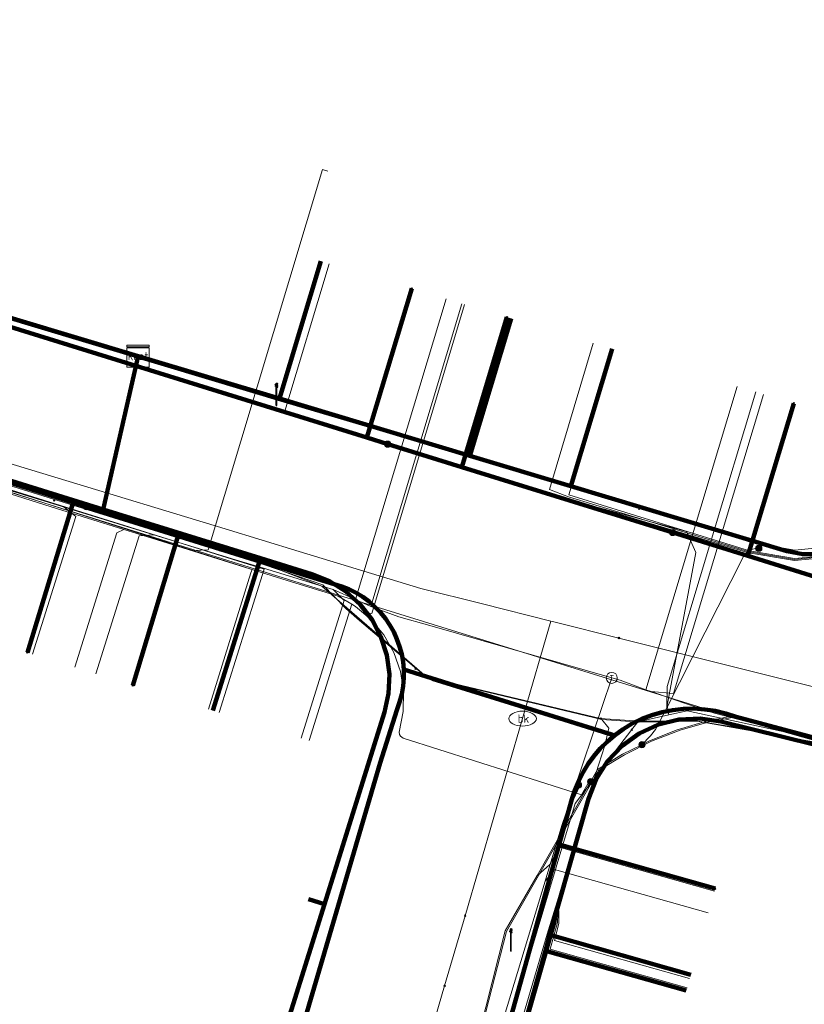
# Model space of a CAD drawing. Extents: x 152558 to 154479, y 462974 to 463683.
# Tile 64 of 256: x 152852 to 152881, y 463465 to 463500. Entities that reach past the tile are written whole.
import ezdxf
from ezdxf.enums import TextEntityAlignment as Align
from ezdxf.lldxf.tags import DXFTag

# ---------------------------------------------------------------- set-up
doc = ezdxf.new("R2010")
doc.units = 0
doc.header["$LTSCALE"] = 0.2
doc.layers.get('0').update_dxf_attribs({"linetype": 'CONTINUOUS'})
for name, color, linetype, lineweight in [('B-RO-KL-DATA_COAXIAAL_17_ZIGGO BV-G', 90, 'KL-DATA-N', 18), ('B-RO-KL-DATA_COAXIAAL_7_ZIGGO BV-G', 90, 'KL-DATA-N', 18), ('B-RO-KL-DATA_EUROFIBER NEDERLAND BV-G', 90, 'KL-DATA-N', 18), ('B-RO-KL-DATA_HULPSTUK_KPN BV-S', 90, 'CONTINUOUS', 25), ('B-RO-KL-DATA_HULPSTUK_REGGEFIBER OPERATOR BV-S', 90, 'CONTINUOUS', 25), ('B-RO-KL-DATA_HULPSTUK_ZIGGO BV-S', 90, 'CONTINUOUS', 25), ('B-RO-KL-DATA_KABELBED_KPN BV-G', 90, 'CONTINUOUS', 100), ('B-RO-KL-DATA_KABELBED_ZIGGO BV-G', 90, 'CONTINUOUS', 100), ('B-RO-KL-DATA_MANTELBUIS_PVC_1_KPN BV-G', 90, 'CONTINUOUS', 100), ('B-RO-KL-DATA_REGGEFIBER OPERATOR BV-G', 90, 'KL-DATA-N', 18), ('B-RO-KL-ET_LS_400 V_STEDIN NETBEHEER BV-G', 190, 'KL-LS-N', 18), ('B-RO-KL-ET_LS_GEMEENTE AMERSFOORT-S', 190, 'CONTINUOUS', 25), ('B-RO-KL-ET_LS_HULPSTUK_STEDIN NETBEHEER BV-S', 190, 'CONTINUOUS', 25), ('B-RO-KL-GAS_LD_HULPSTUK_STEDIN NETBEHEER BV-S', 50, 'CONTINUOUS', 25), ('B-RO-KL-GAS_LD_KOPER_22_0.1 BAR_STEDIN NETBEHEER BV-G', 50, 'KL-GAS-LD-N', 18), ('B-RO-KL-GAS_LD_PE_32_0.1 BAR_STEDIN NETBEHEER BV-G', 50, 'KL-GAS-LD-N', 18), ('B-RO-KL-GAS_LD_PVC_110_0.1 BAR_STEDIN NETBEHEER BV-G', 50, 'KL-GAS-LD-N', 18), ('B-RO-KL-GAS_LD_PVC_63_0.1 BAR_STEDIN NETBEHEER BV-G', 50, 'KL-GAS-LD-N', 18), ('B-RO-KL-WATER_100_VITENS-G', 170, 'KL-WATER-N', 18), ('B-RO-KL-WATER_80_VITENS-G', 170, 'KL-WATER-N', 18), ('B-RO-KL-WATER_HULPSTUK_VITENS-S', 170, 'CONTINUOUS', 25), ('B-RO-KL-WATER_VITENS-S', 170, 'CONTINUOUS', 25)]:
    doc.layers.add(name, color=color, linetype=linetype, lineweight=lineweight)
doc.styles.add('NLCS-ISO', font='NLCS-ISO.ttf')
tags = doc.linetypes.add('KL-DATA-N', pattern='A,4,-1,[101,NLCS.SHX,S=0.5,R=0,X=0,Y=0],-1,4,-1,["D",Standard,S=1,R=0,X=-0.25,Y=-0.5],-1.5', length=12.5).pattern_tags.tags
tags[18] = DXFTag(74, 10)
tags = doc.linetypes.add('KL-GAS-LD-N', pattern='A,4,-1,[69,NLCS.SHX,S=0.5,R=0,X=0,Y=0],-1,4,-1,["L",Standard,S=1,R=0,X=0.25,Y=-0.5],-2', length=13).pattern_tags.tags
tags[18] = DXFTag(74, 10)
tags = doc.linetypes.add('KL-LS-N', pattern='A,4,-1,[103,NLCS.SHX,S=0.75,R=0,X=0,Y=0],-1,4,-1,["L",Standard,S=1,R=0,X=0,Y=-0.5],-2', length=13).pattern_tags.tags
tags[18] = DXFTag(74, 10)
doc.linetypes.add('KL-WATER-N', pattern='A,7,-0.5,[168,NLCS.SHX,S=0.75,R=0,X=0.75,Y=0],-2', length=9.5)

# ---------------------------------------------------------------- blocks, each defined once
blk = doc.blocks.new('SKL-WTB_HULP_T STUK-SO')
at = {"color": 0, "linetype": 'ByBlock', "lineweight": 18}
blk.add_circle((0, 0), 1, dxfattribs=at)
at = {"color": 0, "linetype": 'ByBlock', "lineweight": -2, "style": 'NLCS-ISO'}
blk.add_text('T', height=1, dxfattribs=at).set_placement((0, 0), align=Align.MIDDLE_CENTER)
at = {"color": 0, "linetype": 'ByBlock', "lineweight": 18, "style": 'NLCS-ISO', "flags": 1}
for tag, p in [('TYPE', (1.5, 0)), ('LABEL', (1.5, -1.5)), ('OMSCHRIJVING', (1.5, -3))]:
    blk.add_attdef(tag, p, '', height=1, dxfattribs=at)
blk = doc.blocks.new('SKL-WTB_HULP_MOF-SO')
at = {"linetype": 'ByBlock', "lineweight": 18}
h = blk.add_hatch(color=0, dxfattribs=at)
h.dxf.hatch_style = 1
h.paths.add_polyline_path([(-0.5625, 0, 1), (0.5625, 0, 1)])
at = {"color": 0, "linetype": 'ByBlock', "lineweight": 18}
blk.add_circle((0, 0), 0.5625, dxfattribs=at)
at = {"color": 0, "linetype": 'ByBlock', "lineweight": 18, "style": 'NLCS-ISO', "flags": 1}
for tag, p in [('TYPE', (1.5, 0)), ('LABEL', (1.5, -1.5)), ('OMSCHRIJVING', (1.5, -3))]:
    blk.add_attdef(tag, p, '', height=1, dxfattribs=at)
blk = doc.blocks.new('SKL-WTB_HULP_KAST-SO')
at = {"color": 0, "linetype": 'ByBlock', "lineweight": 18}
for points in [[(-2, 2), (2, 2), (2, 1.68), (-2, 1.68)], [(-2, 1.52), (2, 1.52), (2, -2), (-2, -2)]]:
    blk.add_lwpolyline(points, close=True, dxfattribs=at)
at = {"color": 0, "linetype": 'ByBlock', "lineweight": 18, "style": 'NLCS-ISO'}
blk.add_text('kast', height=1.5, dxfattribs=at).set_placement((0, 0), align=Align.MIDDLE_CENTER)
at = {"color": 0, "linetype": 'ByBlock', "lineweight": 18, "style": 'NLCS-ISO', "flags": 1}
for tag, p in [('TYPE', (2.5, 0)), ('LABEL', (2.5, -1.5)), ('OMSCHRIJVING', (2.5, -3))]:
    blk.add_attdef(tag, p, '', height=1, dxfattribs=at)
blk = doc.blocks.new('SKL-WTB_HULP_OVERIG-SO')
at = {"color": 0, "linetype": 'ByBlock', "lineweight": 18}
for points in [[(-0.14, 0.14), (0.14, -0.14)], [(0.14, 0.14), (-0.14, -0.14)]]:
    blk.add_lwpolyline(points, dxfattribs=at)
at = {"color": 0, "linetype": 'ByBlock', "lineweight": 18, "style": 'NLCS-ISO', "flags": 1}
for tag, p in [('TYPE', (1.5, 0)), ('LABEL', (1.5, -1.5)), ('OMSCHRIJVING', (1.5, -3))]:
    blk.add_attdef(tag, p, '', height=1, dxfattribs=at)
blk = doc.blocks.new('SKL-WATER_BRANDKRAAN_BRANDPUT-SO')
at = {"color": 0, "linetype": 'ByBlock', "lineweight": 18}
blk.add_ellipse((0, 0), major_axis=(2.5, 0), ratio=0.54, dxfattribs=at)
at = {"color": 0, "linetype": 'ByBlock', "lineweight": 18, "style": 'NLCS-ISO'}
blk.add_text('bk', height=1.5, dxfattribs=at).set_placement((0.16, 0), align=Align.MIDDLE_CENTER)
blk = doc.blocks.new('SKL-ET_LS_MAST-SO')
for p, q in [((-0.05, 2.07), (0.05, 2.07)), ((-0.05, -2), (0.05, -2))]:
    blk.add_line(p, q)
for points in [[(-0.18, 1.76), (-0.22, 1.76), (-0.22, 1.84), (-0.18, 1.84), (-0.18, 1.79)], [(-0.18, 1.79), (-0.05, 1.79)], [(-0.05, -2), (-0.05, 2.07)], [(0.05, -2), (0.05, 2.07)], [(0.18, 1.92), (0.05, 1.92)], [(0.18, 1.89), (0.05, 1.89)], [(0.18, 1.89), (0.22, 1.89), (0.22, 1.97), (0.18, 1.97), (0.18, 1.92)], [(-0.18, 1.49), (-0.22, 1.49), (-0.22, 1.57), (-0.18, 1.57), (-0.18, 1.52)], [(-0.18, 1.76), (-0.05, 1.76)], [(-0.18, 1.52), (-0.05, 1.52)], [(-0.18, 1.49), (-0.05, 1.49)], [(0.18, 1.66), (0.05, 1.66)], [(0.18, 1.63), (0.05, 1.63)], [(0.18, 1.39), (0.05, 1.39)], [(0.18, 1.36), (0.05, 1.36)], [(0.18, 1.63), (0.22, 1.63), (0.22, 1.71), (0.18, 1.71), (0.18, 1.66)], [(0.18, 1.36), (0.22, 1.36), (0.22, 1.44), (0.18, 1.44), (0.18, 1.39)]]:
    blk.add_lwpolyline(points)

msp = doc.modelspace()

# ---------------------------------------------------------------- linework, layer by layer
at = {"layer": 'B-RO-KL-DATA_COAXIAAL_17_ZIGGO BV-G', "flags": 128}
for points in [[(152791.809, 463637.43), (152792.073, 463635.351), (152793.199, 463626.47), (152793.439, 463624.577), (152804.358, 463625.983), (152805.747, 463626.162), (152816.34, 463627.526), (152817.531, 463627.679), (152820.701, 463628.087), (152822.904, 463628.371), (152830.82, 463629.283), (152830.966, 463628.122), (152832.107, 463619.078), (152832.532, 463615.705), (152833.415, 463608.709), (152833.515, 463607.915), (152834.679, 463598.688), (152834.841, 463597.399), (152835.588, 463591.475), (152836.404, 463585.008), (152836.454, 463584.613), (152836.542, 463584.154), (152836.71, 463583.719), (152836.888, 463583.258), (152837.149, 463582.839), (152837.314, 463582.574), (152837.363, 463582.164), (152837.442, 463581.512), (152838.76, 463570.566), (152838.599, 463570.252), (152838.488, 463569.917), (152838.376, 463569.578), (152838.316, 463569.226), (152838.257, 463568.874), (152838.252, 463568.517), (152838.247, 463568.164), (152838.295, 463567.814), (152838.652, 463567.767), (152838.652, 463567.434), (152839.058, 463564.202), (152838.767, 463564.165), (152838.832, 463563.669), (152840.074, 463554.07), (152840.19, 463553.177), (152840.437, 463553.209), (152841.63, 463543.71), (152841.8, 463542.353), (152841.548, 463542.288), (152842.237, 463533.342), (152842.291, 463532.642), (152842.656, 463527.901), (152842.823, 463527.061), (152842.9, 463526.209), (152842.978, 463525.352), (152842.972, 463524.972), (152842.968, 463524.736), (152842.964, 463524.491), (152842.964, 463524.471), (152842.951, 463523.63), (152842.846, 463522.776), (152842.741, 463521.926), (152842.549, 463521.095), (152842.028, 463519.358), (152840.838, 463515.392), (152838.293, 463506.91), (152837.919, 463505.665), (152837.035, 463502.719), (152836.219, 463500), (152836.106, 463499.588), (152836.05, 463499.386), (152835.886, 463498.438), (152835.908, 463497.473), (152836.114, 463496.53), (152836.498, 463495.645), (152837.044, 463494.849), (152837.733, 463494.174), (152838.54, 463493.643), (152839.434, 463493.279), (152840.821, 463492.862), (152856.538, 463488.136)], [(152856.538, 463488.136), (152861.668, 463486.593), (152868.565, 463484.519), (152872.221, 463483.419), (152880.05, 463481.064), (152880.627, 463480.95), (152881.215, 463480.952), (152881.791, 463481.068), (152882.334, 463481.294), (152882.822, 463481.622), (152883.114, 463481.916), (152883.237, 463482.039), (152883.563, 463482.529), (152883.787, 463483.074), (152884.565, 463485.66), (152885.051, 463487.276), (152886.265, 463491.311), (152887.428, 463495.18), (152888.878, 463500), (152888.939, 463500), (152889.112, 463500.534), (152891.541, 463508.017), (152892.007, 463509.453), (152891.801, 463511.082), (152891.503, 463513.442), (152891.056, 463516.989), (152890.867, 463518.488), (152890.544, 463521.05), (152890.246, 463523.41), (152889.718, 463527.595), (152889.081, 463532.641), (152888.444, 463537.687), (152887.823, 463542.609), (152887.171, 463547.779), (152886.55, 463552.7), (152885.913, 463557.746), (152885.152, 463563.776), (152884.87, 463566.009), (152889.399, 463566.573), (152892.34, 463566.944), (152892.265, 463567.538), (152892.236, 463567.786)], [(152856.538, 463488.136), (152861.668, 463486.593), (152868.565, 463484.519), (152872.221, 463483.419), (152880.05, 463481.064), (152880.627, 463480.95), (152881.215, 463480.952), (152881.791, 463481.068), (152882.334, 463481.294), (152882.822, 463481.622), (152883.114, 463481.916), (152883.237, 463482.039), (152883.563, 463482.529), (152883.787, 463483.074), (152884.565, 463485.66), (152885.051, 463487.276), (152886.265, 463491.311), (152885.69, 463491.484)], [(152856.538, 463488.136), (152855.279, 463482.577), (152860.971, 463480.813), (152862.835, 463480.236), (152863.482, 463479.972), (152864.072, 463479.6), (152864.589, 463479.13), (152865.017, 463478.578), (152865.341, 463477.96), (152865.554, 463477.295), (152865.647, 463476.602), (152865.619, 463475.905), (152865.47, 463475.224), (152863.296, 463468.264), (152860.97, 463460.821), (152858.662, 463452.571), (152851.887, 463428.353), (152850.773, 463424.369), (152850.724, 463424.205), (152847.949, 463414.808), (152847.628, 463413.994), (152847.171, 463413.248), (152846.591, 463412.594), (152846.432, 463412.468), (152853.812, 463410.192), (152853.72, 463407.51), (152865.931, 463403.984), (152879.424, 463400.088), (152879.486, 463400.07), (152886.556, 463398.028), (152895.107, 463395.559), (152895.587, 463395.42), (152895.201, 463393.947), (152900.659, 463392.234), (152905.768, 463390.63), (152906.229, 463390.52), (152906.689, 463390.41), (152906.747, 463390.396), (152911.097, 463389.354), (152911.883, 463389.202), (152920.349, 463387.563), (152923.701, 463386.914), (152930.388, 463385.619), (152930.958, 463388.756), (152931.548, 463388.643)]]:
    msp.add_lwpolyline(points, dxfattribs=at)
at = {"layer": 'B-RO-KL-DATA_COAXIAAL_7_ZIGGO BV-G', "flags": 128}
for points in [[(152842.653, 463524.851), (152842.97, 463524.854), (152842.968, 463524.736), (152842.964, 463524.491), (152842.964, 463524.471), (152842.951, 463523.63), (152842.846, 463522.776), (152842.741, 463521.926), (152842.549, 463521.095), (152842.028, 463519.358), (152840.838, 463515.392), (152838.293, 463506.91), (152837.919, 463505.665), (152837.035, 463502.719), (152836.219, 463500), (152836.106, 463499.588), (152836.05, 463499.386), (152835.886, 463498.438), (152835.908, 463497.473), (152836.114, 463496.53), (152836.498, 463495.645), (152837.044, 463494.849), (152837.733, 463494.174), (152838.54, 463493.643), (152839.434, 463493.279), (152840.821, 463492.862), (152856.538, 463488.136), (152855.279, 463482.577), (152860.971, 463480.813), (152859.245, 463475.287)], [(152842.653, 463524.851), (152842.97, 463524.854), (152842.968, 463524.736), (152842.964, 463524.491), (152842.964, 463524.471), (152842.951, 463523.63), (152842.846, 463522.776), (152842.741, 463521.926), (152842.549, 463521.095), (152842.028, 463519.358), (152840.838, 463515.392), (152838.293, 463506.91), (152837.919, 463505.665), (152837.035, 463502.719), (152836.219, 463500), (152836.106, 463499.588), (152836.05, 463499.386), (152835.886, 463498.438), (152835.908, 463497.473), (152836.114, 463496.53), (152836.498, 463495.645), (152837.044, 463494.849), (152837.733, 463494.174), (152838.54, 463493.643), (152839.434, 463493.279), (152840.821, 463492.862), (152856.538, 463488.136), (152855.279, 463482.577), (152860.971, 463480.813), (152862.835, 463480.236), (152863.482, 463479.972), (152864.072, 463479.6), (152864.589, 463479.13), (152865.017, 463478.578), (152865.341, 463477.96), (152865.554, 463477.295), (152865.647, 463476.602), (152865.619, 463475.905), (152865.47, 463475.224), (152863.296, 463468.264), (152862.718, 463468.444)], [(152885.69, 463491.484), (152886.265, 463491.311), (152885.051, 463487.276), (152884.565, 463485.66), (152883.787, 463483.074), (152883.563, 463482.529), (152883.237, 463482.039), (152883.114, 463481.916), (152882.822, 463481.622), (152882.334, 463481.294), (152881.791, 463481.068), (152881.215, 463480.952), (152880.627, 463480.95), (152880.05, 463481.064), (152872.221, 463483.419), (152868.565, 463484.519), (152861.668, 463486.593), (152863.165, 463491.573)], [(152872.863, 463452.67), (152867.766, 463454.108), (152867.93, 463454.686), (152871.299, 463466.573), (152871.463, 463467.151), (152872.863, 463472.089), (152873.142, 463472.803), (152873.551, 463473.451), (152874.077, 463474.008), (152874.699, 463474.455), (152875.395, 463474.776), (152876.139, 463474.957), (152876.904, 463474.994), (152877.663, 463474.885), (152881.033, 463474.06), (152883.114, 463481.916), (152883.237, 463482.039), (152883.563, 463482.529), (152883.787, 463483.074), (152884.565, 463485.66), (152885.051, 463487.276), (152886.265, 463491.311), (152885.69, 463491.484)], [(152885.69, 463491.484), (152886.265, 463491.311), (152885.051, 463487.276), (152884.565, 463485.66), (152883.787, 463483.074), (152883.563, 463482.529), (152883.237, 463482.039), (152883.114, 463481.916), (152881.033, 463474.06), (152877.663, 463474.885), (152876.904, 463474.994), (152876.139, 463474.957), (152875.395, 463474.776), (152874.699, 463474.455), (152874.077, 463474.008), (152873.551, 463473.451), (152873.142, 463472.803), (152872.863, 463472.089), (152871.463, 463467.151), (152871.299, 463466.573), (152867.93, 463454.686), (152873.031, 463453.247)], [(152885.69, 463491.484), (152886.265, 463491.311), (152885.051, 463487.276), (152884.565, 463485.66), (152883.787, 463483.074), (152883.563, 463482.529), (152883.237, 463482.039), (152883.114, 463481.916), (152882.822, 463481.622), (152882.334, 463481.294), (152881.791, 463481.068), (152881.215, 463480.952), (152880.627, 463480.95), (152880.05, 463481.064), (152872.221, 463483.419), (152868.565, 463484.519), (152870.063, 463489.499)], [(152885.69, 463491.484), (152886.265, 463491.311), (152885.051, 463487.276), (152884.565, 463485.66), (152883.787, 463483.074), (152883.563, 463482.529), (152883.237, 463482.039), (152883.114, 463481.916), (152881.033, 463474.06), (152877.663, 463474.885), (152876.904, 463474.994), (152876.139, 463474.957), (152875.395, 463474.776), (152874.699, 463474.455), (152874.077, 463474.008), (152873.551, 463473.451), (152873.142, 463472.803), (152872.863, 463472.089), (152871.463, 463467.151), (152871.299, 463466.573), (152876.405, 463465.133)], [(152876.568, 463465.711), (152871.463, 463467.151), (152872.863, 463472.089), (152873.142, 463472.803), (152873.551, 463473.451), (152874.077, 463474.008), (152874.699, 463474.455), (152875.395, 463474.776), (152876.139, 463474.957), (152876.904, 463474.994), (152877.663, 463474.885), (152881.033, 463474.06), (152883.114, 463481.916), (152883.237, 463482.039), (152883.563, 463482.529), (152883.787, 463483.074), (152884.565, 463485.66), (152885.051, 463487.276), (152886.265, 463491.311), (152885.69, 463491.484)], [(152885.69, 463491.484), (152886.265, 463491.311), (152885.051, 463487.276), (152884.565, 463485.66), (152883.787, 463483.074), (152883.563, 463482.529), (152883.237, 463482.039), (152883.114, 463481.916), (152882.822, 463481.622), (152882.334, 463481.294), (152881.791, 463481.068), (152881.215, 463480.952), (152880.627, 463480.95), (152880.05, 463481.064), (152872.221, 463483.419), (152873.72, 463488.404)]]:
    msp.add_lwpolyline(points, dxfattribs=at)
at = {"layer": 'B-RO-KL-DATA_EUROFIBER NEDERLAND BV-G', "flags": 128}
for points in [[(152571.462, 463494.696), (152614, 463485.4), (152615.1, 463482.7), (152678.5, 463464.8), (152679.7, 463464.8), (152685.6, 463462.8), (152698, 463459.2), (152703.7, 463457.3), (152720.1, 463452.4), (152731.7, 463448.8), (152732.3, 463448.7), (152740.2, 463446.1), (152747.8, 463444.1), (152751.2, 463443), (152751.7, 463443.2), (152755.2, 463454.3), (152761, 463474.3), (152761.9, 463477.7), (152762.9, 463480.9), (152763.8, 463484.5), (152767, 463494.7), (152767.9, 463498.1), (152771.4, 463509.8), (152772.7, 463513.8), (152773, 463514.2), (152773.3, 463514.3), (152777.9, 463512.9), (152778.3, 463513.1), (152778.7, 463514.1), (152780, 463518.5), (152780.5, 463519), (152783.3, 463520.1), (152784, 463520), (152812.4, 463511.4), (152827.7, 463506.6), (152828.9, 463505.7), (152831, 463500.9), (152829.3, 463495.1), (152829.5, 463494.3), (152830.2, 463493.2), (152831.6, 463490.5), (152832.5, 463489.4), (152849.6, 463484.1), (152851.2, 463483.7), (152861.1, 463480.6), (152863.2, 463479.8), (152867, 463476.5), (152873.3, 463475), (152874.7, 463474.9), (152876.8, 463474.9), (152881.9, 463474), (152891.4, 463471.3), (152897.6, 463470.1), (152916, 463466.8), (152936.3, 463462.9), (152942.5, 463461), (152953.3, 463457.5), (152965.2, 463453.3), (152966.3, 463453.1), (152970.6, 463451.7), (152972.3, 463451), (152973.1, 463450), (152970.9, 463430.7), (152971.4, 463430.6), (152977.2, 463429.9), (152982.1, 463429), (152996.4, 463426.6), (153020, 463422.8), (153038, 463419.8), (153049.2, 463418), (153058.3, 463416.6), (153059.7, 463417.6), (153063.1, 463420.1), (153066.7, 463423.6), (153085.6, 463442.6), (153093.4, 463450.7), (153096, 463452.3), (153099.1, 463449.1), (153103.8, 463442.4), (153107.1, 463435.7), (153107.4, 463434.8), (153109.9, 463428.3), (153112, 463421.3), (153112.9, 463413.6), (153112.9, 463407.3), (153113.3, 463406.2), (153113.1, 463402.8), (153112.1, 463396.3), (153110.6, 463390.3), (153110.2, 463388.1), (153111.1, 463387.4), (153112.3, 463387), (153118.7, 463385.3), (153121.5, 463384.9)], [(152571.462, 463494.696), (152614, 463485.4), (152615.1, 463482.7), (152678.5, 463464.8), (152679.7, 463464.8), (152685.6, 463462.8), (152698, 463459.2), (152703.7, 463457.3), (152720.1, 463452.4), (152731.7, 463448.8), (152732.3, 463448.7), (152740.2, 463446.1), (152747.8, 463444.1), (152751.2, 463443), (152751.7, 463443.2), (152755.2, 463454.3), (152761, 463474.3), (152761.9, 463477.7), (152762.9, 463480.9), (152763.8, 463484.5), (152767, 463494.7), (152767.9, 463498.1), (152771.4, 463509.8), (152772.7, 463513.8), (152773, 463514.2), (152773.3, 463514.3), (152777.9, 463512.9), (152778.3, 463513.1), (152778.7, 463514.1), (152780, 463518.5), (152780.5, 463519), (152783.3, 463520.1), (152784, 463520), (152812.4, 463511.4), (152827.7, 463506.6), (152828.9, 463505.7), (152831, 463500.9), (152829.3, 463495.1), (152829.5, 463494.3), (152830.2, 463493.2), (152831.6, 463490.5), (152832.5, 463489.4), (152849.6, 463484.1), (152851.2, 463483.7), (152861.1, 463480.6), (152863.2, 463479.8), (152867, 463476.5), (152873.3, 463475), (152874.7, 463474.9), (152876.8, 463474.9), (152881.9, 463474), (152891.4, 463471.3), (152897.6, 463470.1), (152916, 463466.8), (152936.3, 463462.9), (152936.5, 463462.8)]]:
    msp.add_lwpolyline(points, dxfattribs=at)
at = {"layer": 'B-RO-KL-DATA_KABELBED_KPN BV-G', "flags": 128}
for points in [[(152881.692, 463479.945), (152878.631, 463480.895), (152875.912, 463481.739), (152868.27, 463484.11), (152865.585, 463484.943), (152864.825, 463485.179), (152847.883, 463490.436)], [(152865.585, 463484.943), (152864.825, 463485.179), (152866.458, 463490.582)], [(152865.585, 463484.943), (152868.27, 463484.11), (152869.906, 463489.546)], [(152875.912, 463481.739), (152878.631, 463480.895), (152880.302, 463486.42)], [(152848.061, 463484.748), (152854.183, 463482.829), (152854.668, 463482.677), (152857.991, 463481.635), (152862.615, 463480.185), (152863.646, 463479.87), (152863.919, 463479.787), (152864.183, 463479.681), (152864.438, 463479.553), (152864.681, 463479.404), (152864.91, 463479.235), (152865.125, 463479.047), (152865.323, 463478.842), (152865.502, 463478.621), (152865.663, 463478.385), (152865.803, 463478.137), (152865.922, 463477.878), (152866.018, 463477.61), (152866.092, 463477.334), (152866.142, 463477.054), (152866.168, 463476.77), (152866.168, 463476.769)], [(152854.668, 463482.677), (152854.183, 463482.829), (152852.529, 463477.39)], [(152854.668, 463482.677), (152857.991, 463481.635), (152856.347, 463476.197)], [(152849.981, 463421.168), (152859.586, 463453.877), (152861.856, 463461.606), (152862.277, 463463.042), (152862.418, 463463.522), (152865.317, 463473.394), (152865.912, 463475.304), (152866.015, 463475.585), (152866.093, 463475.875), (152866.145, 463476.17), (152866.17, 463476.469), (152866.168, 463476.769)], [(152866.168, 463476.77), (152873.802, 463474.385)], [(152867.215, 463476.442), (152873.708, 463474.414)], [(152873.802, 463474.385), (152874.117, 463474.613), (152874.45, 463474.812), (152874.799, 463474.983), (152875.161, 463475.122), (152875.534, 463475.23), (152875.915, 463475.305), (152876.302, 463475.347), (152876.69, 463475.355), (152877.077, 463475.33), (152877.461, 463475.272), (152877.839, 463475.181), (152878.207, 463475.057), (152894.32, 463470.742), (152895.494, 463470.544), (152899.919, 463469.8), (152901.395, 463469.551), (152903.608, 463469.179), (152904.314, 463469.06), (152914.539, 463467.339)], [(152873.802, 463474.385), (152873.534, 463474.155), (152873.285, 463473.905), (152873.056, 463473.636), (152872.849, 463473.349), (152872.665, 463473.048), (152872.506, 463472.733), (152872.371, 463472.406), (152872.263, 463472.07), (152871.804, 463470.435), (152869.877, 463463.569), (152869.743, 463463.092), (152868.255, 463457.789), (152866.348, 463450.996), (152866.079, 463450.038), (152857.411, 463419.157)], [(152872.501, 463472.59), (152872.263, 463472.07), (152871.804, 463470.435), (152877.448, 463468.83)]]:
    msp.add_lwpolyline(points, dxfattribs=at)
at = {"layer": 'B-RO-KL-DATA_KABELBED_ZIGGO BV-G', "flags": 128}
for points in [[(152856.538, 463488.136), (152840.821, 463492.862)], [(152863.165, 463491.573), (152861.668, 463486.593)], [(152870.063, 463489.499), (152868.565, 463484.519)], [(152873.72, 463488.404), (152872.221, 463483.419)], [(152856.538, 463488.136), (152855.279, 463482.577)], [(152861.668, 463486.593), (152856.538, 463488.136)], [(152868.565, 463484.519), (152861.668, 463486.593)], [(152872.221, 463483.419), (152868.565, 463484.519)], [(152851.59, 463483.72), (152855.279, 463482.577)], [(152883.114, 463481.916), (152882.334, 463481.294), (152881.791, 463481.068), (152881.215, 463480.952), (152880.627, 463480.95), (152880.05, 463481.064), (152872.221, 463483.419)], [(152855.279, 463482.577), (152860.971, 463480.813)], [(152859.245, 463475.287), (152860.971, 463480.813)], [(152860.971, 463480.813), (152862.835, 463480.236), (152863.482, 463479.972), (152864.072, 463479.6), (152864.589, 463479.13), (152865.017, 463478.578), (152865.341, 463477.96), (152865.554, 463477.295), (152865.647, 463476.602), (152865.619, 463475.905), (152865.47, 463475.224), (152863.296, 463468.264)], [(152881.033, 463474.06), (152877.663, 463474.885), (152876.904, 463474.994), (152876.139, 463474.957), (152875.395, 463474.776), (152874.699, 463474.455), (152874.077, 463474.008), (152873.551, 463473.451), (152873.142, 463472.803), (152872.863, 463472.089), (152871.463, 463467.151)], [(152863.296, 463468.264), (152860.97, 463460.821), (152850.724, 463424.205)], [(152862.718, 463468.444), (152863.296, 463468.264)], [(152871.463, 463467.151), (152871.299, 463466.573)], [(152876.568, 463465.711), (152871.463, 463467.151)], [(152871.299, 463466.573), (152867.93, 463454.686)], [(152876.405, 463465.133), (152871.299, 463466.573)]]:
    msp.add_lwpolyline(points, dxfattribs=at)
at = {"layer": 'B-RO-KL-DATA_MANTELBUIS_PVC_1_KPN BV-G', "flags": 128}
msp.add_lwpolyline([(152867.215, 463476.442), (152873.708, 463474.414)], dxfattribs=at)
at = {"layer": 'B-RO-KL-DATA_REGGEFIBER OPERATOR BV-G', "flags": 128}
for points in [[(152829.869, 463526.12), (152831.488, 463525.4), (152832.122, 463524.819), (152832.543, 463524.465), (152832.827, 463523.923), (152832.829, 463523.063), (152830.408, 463514.407), (152829.119, 463511.38), (152828.623, 463509.999), (152827.817, 463506.864), (152827.702, 463506.587), (152828.928, 463505.685), (152830.954, 463500.893), (152830.56, 463499.357), (152829.265, 463495.066), (152829.483, 463494.349), (152830.154, 463493.152), (152831.575, 463490.473), (152832.213, 463489.734), (152832.543, 463489.443), (152841.218, 463486.779), (152841.666, 463486.614), (152849.617, 463484.149), (152861.117, 463480.57), (152863.233, 463479.848), (152864.067, 463478.982), (152866.556, 463476.86), (152867.025, 463476.476), (152873.347, 463474.963), (152874.723, 463474.861), (152876.826, 463474.903), (152879.116, 463474.523), (152881.884, 463473.956), (152886.485, 463472.754), (152890.835, 463471.518), (152891.443, 463471.289), (152897.607, 463470.079), (152906.664, 463468.479), (152916.044, 463466.809), (152924.14, 463465.167), (152932.324, 463463.605), (152936.267, 463462.922), (152942.479, 463461.022), (152953.275, 463457.463), (152965.214, 463453.343), (152966.286, 463453.145), (152970.614, 463451.703), (152972.043, 463451.075), (152973.079, 463450.04), (152972.422, 463444.249), (152970.913, 463430.665), (152971.397, 463430.636), (152975.421, 463430.131), (152977.233, 463429.872), (152978.917, 463429.569), (152979.483, 463429.47), (152983.157, 463428.857), (152996.428, 463426.649), (153013.999, 463423.805), (153020.003, 463422.786), (153038.022, 463419.826), (153049.211, 463418.019), (153055.896, 463416.964), (153058.292, 463416.647), (153059.739, 463417.607), (153063.097, 463420.059), (153066.652, 463423.589), (153075.688, 463432.635), (153085.555, 463442.598), (153093.411, 463450.749), (153096.581, 463452.576)], [(152841.112, 463517.239), (152837.063, 463504.138), (152835.357, 463497.837), (152838.031, 463493.472), (152860.413, 463486.58), (152870.425, 463483.412), (152876.417, 463481.771), (152876.747, 463481.019), (152875.709, 463475.475), (152875.77, 463475.13)], [(152839.977, 463513.917), (152837.42, 463504.731), (152835.679, 463498.668), (152835.482, 463497.714), (152836.084, 463496.508), (152837.628, 463494.259), (152841.25, 463492.651), (152861.945, 463486.425), (152871.532, 463483.59), (152872.238, 463483.392), (152878.763, 463481.374), (152880.333, 463481.104), (152881.672, 463481.238), (152882.701, 463481.511), (152883.76, 463481.259), (152885.083, 463480.892), (152889.155, 463479.974), (152891.426, 463479.282), (152896.902, 463478.13), (152916.652, 463474.803), (152926.528, 463472.936), (152927.926, 463472.768), (152935.803, 463471.249), (152945.241, 463468.27), (152946.785, 463467.742), (152955.399, 463464.959), (152966.43, 463461.19), (152973.918, 463458.766), (152974.355, 463458.854), (152974.516, 463459.434), (152974.678, 463460.015), (152974.841, 463460.594), (152975.005, 463461.173), (152975.535, 463461.373), (152979.938, 463460.311), (152981.605, 463459.9)], [(152827.702, 463506.587), (152828.928, 463505.685), (152830.954, 463500.893), (152830.56, 463499.357), (152829.265, 463495.066), (152829.483, 463494.349), (152830.154, 463493.152), (152831.575, 463490.473), (152832.213, 463489.734), (152832.543, 463489.443), (152841.218, 463486.779), (152841.666, 463486.614), (152849.617, 463484.149), (152861.117, 463480.57), (152863.233, 463479.848), (152864.067, 463478.982), (152864.567, 463478.556)], [(152863.465, 463491.484), (152861.86, 463486.137), (152871.402, 463483.159), (152872.105, 463482.96), (152878.673, 463481.001), (152880.332, 463480.721), (152881.754, 463480.861), (152882.696, 463481.1), (152882.945, 463481.096), (152883.76, 463481.259)], [(152873.033, 463488.605), (152871.445, 463483.302), (152872.141, 463483.038), (152878.68, 463481.042), (152880.326, 463480.762), (152881.741, 463480.901), (152882.704, 463481.149), (152882.916, 463481.129), (152883.76, 463481.259)], [(152873.743, 463488.391), (152872.154, 463483.104), (152878.693, 463481.082), (152880.322, 463480.801), (152881.732, 463480.924), (152882.707, 463481.173), (152882.907, 463481.141), (152883.76, 463481.259)], [(152875.77, 463475.13), (152876.434, 463475.28), (152888.618, 463472.639), (152896.33, 463470.516), (152901.464, 463469.595), (152906.007, 463468.743), (152910.388, 463467.978), (152914.258, 463467.273), (152916.674, 463466.8), (152922.11, 463465.793), (152924.901, 463465.217), (152929.87, 463464.326), (152931.651, 463464.393), (152937.168, 463462.665), (152955.88, 463456.657), (152967.317, 463452.857), (152970.873, 463451.546), (152973.562, 463450.554), (152978.73, 463449.888), (152979.347, 463449.765), (152979.555, 463451.154), (152979.692, 463452.07), (152980.22, 463455.212), (152980.881, 463457.939), (152981.863, 463461.838), (152983.624, 463468.496), (152985.712, 463476.555), (152987.069, 463481.801), (152987.806, 463484.706)], [(152859.483, 463475.214), (152861.106, 463480.411), (152850.4, 463483.761), (152849.617, 463484.149)], [(152859.087, 463475.337), (152860.63, 463480.276), (152860.67, 463480.395), (152850.365, 463483.698), (152849.617, 463484.149)], [(152864.567, 463478.556), (152866.556, 463476.86), (152867.025, 463476.476), (152873.347, 463474.963)], [(152874.431, 463474.595), (152874.647, 463474.875), (152875.77, 463475.13), (152876.434, 463475.28), (152888.618, 463472.639), (152896.33, 463470.516)], [(152874.431, 463474.595), (152874.647, 463474.875), (152875.77, 463475.13)], [(152867.1, 463452.675), (152867.614, 463454.471), (152871.36, 463467.182), (152871.77, 463468.506), (152872.589, 463471.311), (152873.458, 463474.014), (152873.601, 463474.648), (152873.347, 463474.963)], [(152873.347, 463474.963), (152874.723, 463474.861), (152876.826, 463474.903), (152879.116, 463474.523), (152881.884, 463473.956), (152886.485, 463472.754), (152890.835, 463471.518), (152891.443, 463471.289), (152897.607, 463470.079), (152906.664, 463468.479), (152916.044, 463466.809), (152924.14, 463465.167), (152932.324, 463463.605), (152935.635, 463463.032)], [(152854.753, 463407.045), (152854.509, 463410.71), (152854.473, 463411.254), (152857.524, 463421.845), (152865.499, 463448.842), (152872.374, 463471.919), (152874.431, 463474.595)], [(152865.499, 463448.842), (152872.374, 463471.919), (152874.431, 463474.595)], [(152872.842, 463452.589), (152867.624, 463454.058), (152871.628, 463467.62), (152871.77, 463468.506)], [(152872.947, 463452.961), (152867.917, 463454.385), (152871.687, 463467.611), (152871.77, 463468.506)], [(152876.432, 463465.238), (152871.475, 463466.64), (152871.738, 463467.606), (152871.77, 463468.506)], [(152871.77, 463468.506), (152871.789, 463467.568), (152871.626, 463466.956), (152876.526, 463465.569)]]:
    msp.add_lwpolyline(points, dxfattribs=at)
at = {"layer": 'B-RO-KL-ET_LS_400 V_STEDIN NETBEHEER BV-G', "flags": 128}
for points in [[(152872.938, 463472.706), (152872.888, 463472.72), (152872.606, 463472.226), (152866.143, 463474.29), (152866.049, 463474.356), (152866.012, 463474.423), (152866.004, 463474.5), (152866.15, 463475.254), (152866.162, 463475.983), (152866.045, 463476.703), (152865.803, 463477.392), (152865.444, 463478.027), (152864.979, 463478.589), (152864.714, 463478.814), (152864.422, 463479.061), (152864.284, 463479.141), (152863.791, 463479.427), (152861.941, 463480.005), (152859.433, 463480.788), (152858.544, 463481.066), (152856.497, 463481.706), (152856.019, 463481.855), (152853.397, 463482.674), (152850.903, 463483.453), (152848.68, 463484.181), (152846.565, 463484.874), (152846.089, 463485.03), (152843.868, 463485.757), (152838.761, 463487.43), (152836.955, 463488.022), (152836.478, 463488.178), (152834.557, 463488.807), (152830.159, 463490.247), (152829.654, 463490.517), (152829.207, 463490.875), (152828.834, 463491.309), (152828.74, 463491.471), (152828.547, 463491.804), (152828.508, 463491.914), (152828.357, 463492.344), (152828.269, 463492.91), (152828.288, 463493.482), (152828.414, 463494.048), (152829.253, 463496.733), (152829.764, 463498.367), (152830.439, 463500.394), (152830.524, 463501.057)], [(152828.601, 463500), (152826.887, 463494.517), (152826.779, 463493.936), (152826.784, 463493.344), (152826.9, 463492.764), (152827.124, 463492.217), (152827.449, 463491.722), (152827.86, 463491.298), (152828.345, 463490.96), (152828.885, 463490.718), (152850.918, 463483.501), (152863.805, 463479.474), (152878.187, 463475.015), (152890.775, 463471.462), (152892.977, 463479.635)], [(152863.416, 463494.839), (152863.225, 463494.896), (152859.079, 463481.108), (152858.55, 463481.085), (152858.544, 463481.066)], [(152868.374, 463490.006), (152865.006, 463478.806), (152864.714, 463478.814)], [(152878.92, 463486.835), (152875.711, 463476.164), (152875.696, 463475.39)], [(152854.247, 463476.854), (152855.769, 463481.723), (152856.019, 463481.855)], [(152879.035, 463481.162), (152878.905, 463481.155), (152878.779, 463481.119), (152878.662, 463481.059), (152878.561, 463480.976), (152878.478, 463480.873), (152875.696, 463475.39), (152875.295, 463474.6), (152875.114, 463474.365), (152874.797, 463474.049)], [(152865.187, 463449.001), (152869.892, 463467.276), (152873.22, 463473.109), (152874.161, 463473.686), (152875.15, 463474.175), (152876.178, 463474.572), (152877.239, 463474.875), (152878.322, 463475.08), (152887.373, 463472.526), (152887.547, 463472.494), (152887.722, 463472.492), (152887.895, 463472.521), (152888.061, 463472.58), (152888.214, 463472.667), (152888.349, 463472.779), (152888.462, 463472.913), (152888.551, 463473.064), (152888.611, 463473.229), (152889.696, 463477.258), (152889.785, 463477.461), (152889.907, 463477.644), (152890.06, 463477.802), (152890.239, 463477.93), (152890.438, 463478.024), (152892.173, 463478.422), (152892.302, 463478.474), (152892.42, 463478.549), (152892.523, 463478.643), (152892.607, 463478.754), (152892.67, 463478.878), (152892.881, 463479.664)], [(152874.797, 463474.049), (152875.05, 463474.182), (152876.038, 463474.573), (152877.056, 463474.877), (152878.097, 463475.092), (152881.713, 463474.071), (152890.74, 463471.524), (152892.196, 463477.01), (152892.929, 463479.65)], [(152862.74, 463474.2), (152864.284, 463479.141)], [(152872.938, 463472.706), (152873.192, 463473.151), (152874.099, 463473.707), (152874.797, 463474.049)], [(152872.938, 463472.706), (152870.998, 463469.311), (152869.845, 463467.295), (152869.136, 463464.539), (152868.701, 463462.849), (152867.322, 463457.491), (152867.014, 463456.293), (152866.016, 463452.416), (152865.508, 463450.444), (152865.118, 463448.93)], [(152877.424, 463468.744), (152871.804, 463470.331), (152871.455, 463469.709), (152871.015, 463469.301), (152870.998, 463469.311)]]:
    msp.add_lwpolyline(points, dxfattribs=at)
at = {"layer": 'B-RO-KL-GAS_LD_KOPER_22_0.1 BAR_STEDIN NETBEHEER BV-G', "flags": 128}
for points in [[(152867.703, 463490.208), (152864.425, 463479.307)], [(152868.278, 463490.035), (152864.978, 463479.061)], [(152878.249, 463487.037), (152874.943, 463476.042)], [(152879.207, 463486.749), (152875.944, 463475.899), (152875.13, 463475.973)], [(152852.72, 463477.331), (152854.279, 463482.322), (152853.861, 463482.66)], [(152855.011, 463476.615), (152856.574, 463481.617), (152857.113, 463481.661)], [(152877.199, 463467.949), (152871.629, 463469.521), (152871.292, 463469.096)]]:
    msp.add_lwpolyline(points, dxfattribs=at)
at = {"layer": 'B-RO-KL-GAS_LD_PE_32_0.1 BAR_STEDIN NETBEHEER BV-G', "flags": 128}
msp.add_lwpolyline([(152862.454, 463474.289), (152864.011, 463479.275), (152863.613, 463479.671)], dxfattribs=at)
at = {"layer": 'B-RO-KL-GAS_LD_PVC_110_0.1 BAR_STEDIN NETBEHEER BV-G', "flags": 128}
for points in [[(152830.928, 463505.04), (152830.372, 463503.014), (152829.711, 463500.163), (152828.961, 463497.628), (152828.872, 463497.328), (152827.787, 463493.672), (152828.51, 463492.069), (152829.371, 463490.154), (152829.91, 463489.984), (152834.171, 463488.662), (152834.789, 463488.47), (152837.941, 463487.492), (152838.598, 463487.288), (152843.748, 463485.737), (152844.269, 463485.581), (152848.102, 463484.429), (152848.18, 463484.405), (152853.753, 463482.693), (152853.861, 463482.66), (152857.113, 463481.661), (152860.072, 463480.752), (152861.202, 463480.408), (152863.289, 463479.773), (152863.613, 463479.671), (152864.425, 463479.307), (152864.978, 463479.061), (152865.986, 463478.689), (152867.108, 463478.367), (152873.705, 463476.471)], [(152853.916, 463407.288), (152854.143, 463408.207), (152854.388, 463408.93), (152854.807, 463410.864), (152854.955, 463411.989), (152855.032, 463413.049), (152855.147, 463413.786), (152856.268, 463418.312), (152858.207, 463424.888), (152858.323, 463425.28), (152858.426, 463425.629), (152859.211, 463428.29), (152864.124, 463444.864), (152865.41, 463449.288), (152865.915, 463451.025), (152865.953, 463451.155), (152868.024, 463458.266), (152868.045, 463458.337), (152869.63, 463463.588), (152869.691, 463463.791), (152871.292, 463469.096), (152871.901, 463471.115), (152872.303, 463472.31), (152873.705, 463476.471)], [(152873.705, 463476.471), (152874.008, 463476.386)]]:
    msp.add_lwpolyline(points, dxfattribs=at)
at = {"layer": 'B-RO-KL-GAS_LD_PVC_63_0.1 BAR_STEDIN NETBEHEER BV-G', "flags": 128}
msp.add_lwpolyline([(152874.008, 463476.386), (152874.943, 463476.042), (152875.13, 463475.973), (152876.302, 463475.567), (152877.425, 463475.187), (152881.692, 463474.082), (152889.022, 463472.4)], dxfattribs=at)
at = {"layer": 'B-RO-KL-WATER_100_VITENS-G', "flags": 128}
for points in [[(152836.593, 463505.816), (152836.324, 463504.926), (152834.771, 463499.791), (152833.41, 463495.292), (152832.695, 463492.927), (152833.611, 463491.217), (152834.526, 463489.507), (152834.577, 463489.491), (152838.796, 463488.211), (152843.93, 463486.653), (152853.642, 463483.705), (152859.692, 463481.869), (152862.375, 463481.055), (152866.788, 463479.716), (152869.025, 463479.154), (152871.502, 463478.532)], [(152871.502, 463478.532), (152871.659, 463478.493), (152873.965, 463477.914), (152881.984, 463475.9), (152889.195, 463474.089)]]:
    msp.add_lwpolyline(points, dxfattribs=at)
at = {"layer": 'B-RO-KL-WATER_80_VITENS-G', "flags": 128}
for points in [[(152870.472, 463474.994), (152871.502, 463478.532)], [(152848.344, 463399.017), (152855.749, 463424.442), (152855.811, 463424.654), (152856.051, 463425.48), (152856.479, 463426.948), (152863.181, 463449.959), (152863.579, 463451.326), (152865.615, 463458.316), (152867.65, 463465.305), (152868.391, 463467.848), (152870.472, 463474.994)]]:
    msp.add_lwpolyline(points, dxfattribs=at)

# ---------------------------------------------------------------- block references
at = {"layer": 'B-RO-KL-DATA_HULPSTUK_KPN BV-S', "xscale": 0.2, "yscale": 0.2, "zscale": 0.2}
for name, p in [('SKL-WTB_HULP_OVERIG-SO', (152866.458, 463490.582)), ('SKL-WTB_HULP_OVERIG-SO', (152869.906, 463489.546)), ('SKL-WTB_HULP_OVERIG-SO', (152880.302, 463486.42)), ('SKL-WTB_HULP_MOF-SO', (152865.585, 463484.943)), ('SKL-WTB_HULP_OVERIG-SO', (152865.585, 463484.943)), ('SKL-WTB_HULP_OVERIG-SO', (152865.585, 463484.943)), ('SKL-WTB_HULP_MOF-SO', (152854.668, 463482.677)), ('SKL-WTB_HULP_OVERIG-SO', (152854.668, 463482.677)), ('SKL-WTB_HULP_OVERIG-SO', (152854.668, 463482.677)), ('SKL-WTB_HULP_MOF-SO', (152875.912, 463481.739)), ('SKL-WTB_HULP_OVERIG-SO', (152875.912, 463481.739)), ('SKL-WTB_HULP_OVERIG-SO', (152852.529, 463477.39)), ('SKL-WTB_HULP_OVERIG-SO', (152866.168, 463476.77)), ('SKL-WTB_HULP_OVERIG-SO', (152866.168, 463476.769)), ('SKL-WTB_HULP_OVERIG-SO', (152866.168, 463476.769)), ('SKL-WTB_HULP_OVERIG-SO', (152856.347, 463476.197)), ('SKL-WTB_HULP_OVERIG-SO', (152873.802, 463474.385)), ('SKL-WTB_HULP_OVERIG-SO', (152873.802, 463474.385)), ('SKL-WTB_HULP_OVERIG-SO', (152873.802, 463474.385)), ('SKL-WTB_HULP_MOF-SO', (152872.501, 463472.59)), ('SKL-WTB_HULP_OVERIG-SO', (152872.501, 463472.59)), ('SKL-WTB_HULP_OVERIG-SO', (152877.448, 463468.83))]:
    msp.add_blockref(name, p, dxfattribs=at)
at = {"layer": 'B-RO-KL-DATA_HULPSTUK_REGGEFIBER OPERATOR BV-S', "xscale": 0.2, "yscale": 0.2, "zscale": 0.2}
for p in [(152863.9, 463485.9), (152869.9, 463484.1), (152853.5, 463482.9), (152874.7, 463482.6), (152859.5, 463481.1), (152866.6, 463476.8), (152873.3, 463475), (152874.431, 463474.595)]:
    msp.add_blockref('SKL-WTB_HULP_OVERIG-SO', p, dxfattribs=at)
at = {"layer": 'B-RO-KL-DATA_HULPSTUK_ZIGGO BV-S', "xscale": 0.2, "yscale": 0.2, "zscale": 0.2}
msp.add_blockref('SKL-WTB_HULP_KAST-SO', (152856.538, 463488.136), dxfattribs=at)
at = {"layer": 'B-RO-KL-ET_LS_GEMEENTE AMERSFOORT-S', "xscale": 0.2, "yscale": 0.2, "zscale": 0.2}
for p in [(152861.558, 463486.743), (152870.053, 463466.969)]:
    msp.add_blockref('SKL-ET_LS_MAST-SO', p, dxfattribs=at)
at = {"layer": 'B-RO-KL-ET_LS_HULPSTUK_STEDIN NETBEHEER BV-S', "xscale": 0.2, "yscale": 0.2, "zscale": 0.2}
for p in [(152879.035, 463481.162), (152874.797, 463474.049), (152872.938, 463472.706)]:
    msp.add_blockref('SKL-WTB_HULP_MOF-SO', p, dxfattribs=at)
at = {"layer": 'B-RO-KL-GAS_LD_HULPSTUK_STEDIN NETBEHEER BV-S', "xscale": 0.2, "yscale": 0.2, "zscale": 0.2}
msp.add_blockref('SKL-WTB_HULP_T STUK-SO', (152873.705, 463476.471), dxfattribs=at)
at = {"layer": 'B-RO-KL-WATER_HULPSTUK_VITENS-S', "xscale": 0.2, "yscale": 0.2, "zscale": 0.2}
for p in [(152873.965, 463477.914), (152873.965, 463477.914), (152873.965, 463477.914), (152873.965, 463477.914), (152868.391, 463467.848), (152867.65, 463465.305)]:
    msp.add_blockref('SKL-WTB_HULP_OVERIG-SO', p, dxfattribs=at)
at = {"layer": 'B-RO-KL-WATER_VITENS-S', "xscale": 0.2, "yscale": 0.2, "zscale": 0.2}
msp.add_blockref('SKL-WATER_BRANDKRAAN_BRANDPUT-SO', (152870.472, 463474.994), dxfattribs=at)

doc.saveas('drawing.dxf')
